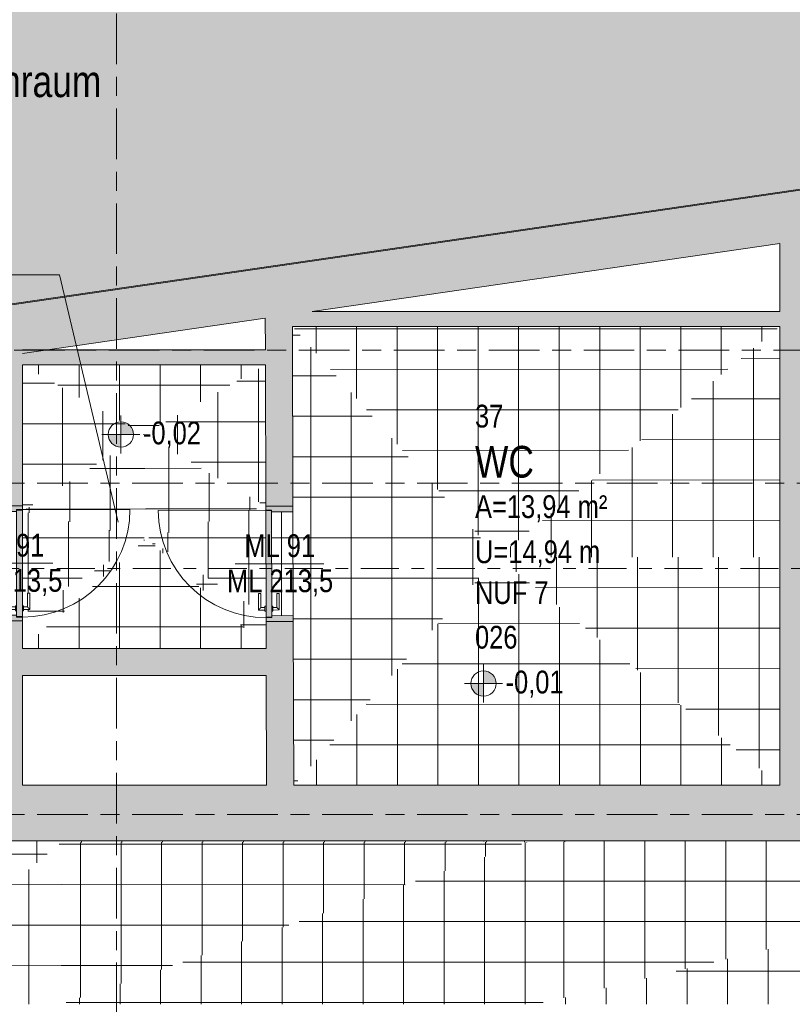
# Model space of a CAD drawing. Header units: metres. Extents: x 2 to 165, y -54 to 869.
# Tile 99 of 106: x 59 to 65, y 14 to 22. Entities that reach past the tile are written whole.
import ezdxf

# ---------------------------------------------------------------- set-up
doc = ezdxf.new("R2010")
doc.units = ezdxf.units.M
doc.linetypes.add('_Rasterlinie_', pattern=[0.75, 0.4, -0.1, 0.15, -0.1])
doc.linetypes.add('_Schnittlinie_', pattern=[0.6, 0.3, -0.1, 0.1, -0.1])
for name, color, linetype, lineweight in [('A_Geschossdecken', 7, 'Continuous', 5), ('A_Geschossdecken_Oberflächenschraffur', 7, 'Continuous', 5), ('A_Hoehenkoten', 124, 'Continuous', 5), ('A_Körper_Form', 7, 'Continuous', 5), ('A_Raster', 128, 'Continuous', 5), ('A_Raum-Txt', 16, 'Continuous', 5), ('A_Symbol-S_A', 172, 'Continuous', 5), ('A_Tuer', 128, 'Continuous', 5), ('A_Türen_Element', 128, 'Continuous', 5), ('A_Türen_Rahmen', 128, 'Continuous', 5), ('A_Wand', 244, 'Continuous', 5), ('A_Wand_Schraff', 1, 'Continuous', 5), ('A_Öffnung', 128, 'Continuous', 5)]:
    doc.layers.add(name, color=color, linetype=linetype, lineweight=lineweight)
doc.styles.add('Arial', font='arial.ttf', dxfattribs={"width": 0.8, "height": 0.18})
doc.styles.add('Arial_B', font='txt', dxfattribs={"width": 0.8, "height": 0.25})
pattern_1 = [(0.053, (57.10975, -0.047), (-0.000296, 0.32), []), (90, (57.10975, -0.047), (-0.32, 2e-17), [])]
pattern_2 = [(0.046, (56.84675, 0.057), (-0.000257, 0.32), []), (90, (56.84675, 0.057), (-0.32, 2e-17), [])]
pattern_3 = [(0.093, (57.04175, -0.097), (0.0004806, 0.320001), []), (90, (57.04175, -0.097), (-0.32, -0.001), [])]
pattern_4 = [(0, (56.89075, 0), (0, 0.32), []), (90, (56.89075, 0), (-0.32, 2e-17), [])]
pattern_5 = [(359.916, (56.85075, -0.056), (0.000469, 0.3199997), []), (90, (56.85075, -0.056), (-0.319, 2e-17), [])]
pattern_6 = [(359.882, (56.89975, -0.088), (-0.000341, 0.3200014), []), (90, (56.89975, -0.088), (-0.32, 0.001), [])]
pattern_7 = [(0, (56.97275, 0.304), (0, 0.319), []), (90, (56.97275, 0.304), (-0.32, 2e-17), [])]
pattern_8 = [(0.01, (56.99375, -0.048), (-5.6e-05, 0.32), []), (90, (56.99375, -0.048), (-0.32, 2e-17), [])]
pattern_9 = [(0, (56.97275, -0.065), (0, 0.32), []), (90, (56.97275, -0.065), (-0.32, 2e-17), [])]
pattern_10 = [(0, (56.97275, 0), (0, 0.32), []), (90, (56.97275, 0), (-0.32, 2e-17), [])]
pattern_11 = [(0, (57.03375, 0), (0, 0.32), []), (90, (57.03375, 0), (-0.32, 2e-17), [])]
pattern_12 = [(0, (56.88375, 0), (0, 0.32), []), (90, (56.88375, 0), (-0.32, 2e-17), [])]
pattern_13 = [(359.985, (56.92775, -0.035), (8.4e-05, 0.32), []), (90, (56.92775, -0.035), (-0.32, 2e-17), [])]
pattern_14 = [(0.015, (56.92575, 0.049), (-8.4e-05, 0.32), []), (90, (56.92575, 0.049), (-0.32, 2e-17), [])]
pattern_15 = [(359.936, (56.90475, -0.067), (0.0003574, 0.32), []), (90, (56.90475, -0.067), (-0.32, 2e-17), [])]
pattern_16 = [(0.074, (56.86175, 0.127), (-0.0004133, 0.3199997), []), (90, (56.86175, 0.127), (-0.32, 2e-17), [])]
pattern_17 = [(359.995, (56.97175, -0.109), (2.8e-05, 0.318), []), (90, (56.97175, -0.109), (-0.32, 2e-17), [])]
pattern_18 = [(0.008, (56.96175, 0.165), (-4.47e-05, 0.32), []), (90, (56.96175, 0.165), (-0.32, 2e-17), [])]
pattern_19 = [(359.998, (56.97675, 0.096), (1.1e-05, 0.32), []), (90, (56.97675, 0.096), (-0.32, 2e-17), [])]
pattern_20 = [(0.005, (56.95875, 0.059), (-2.8e-05, 0.32), []), (90, (56.95875, 0.059), (-0.32, 2e-17), [])]
pattern_21 = [(0.053, (56.89675, 0.136), (-0.000296, 0.32), []), (90, (56.89675, 0.136), (-0.32, 2e-17), [])]
pattern_22 = [(359.965, (56.99175, 0.919), (0.0001924, 0.315), []), (90, (56.99175, 0.919), (-0.32, 2e-17), [])]
pattern_23 = [(359.997, (56.97675, 0.167), (1.7e-05, 0.32), []), (90, (56.97675, 0.167), (-0.32, 2e-17), [])]
pattern_24 = [(359.991, (56.98475, 0.139), (5e-05, 0.32), []), (90, (56.98475, 0.139), (-0.32, 2e-17), [])]

# ---------------------------------------------------------------- blocks, each defined once
blk = doc.blocks.new('TU DF 1 - Rahmenstock flächenbündig variabel - DL - H - 840 x 2090-8069885-AB- E0-  OK FFB')
at = {"layer": 'A_Tuer', "lineweight": 9}
h = blk.add_hatch(color=253, dxfattribs=at)
h.paths.add_polyline_path([(-0.455, 0.1075), (-0.455, -0.1075), (-0.41, -0.1075), (-0.41, 0.0625), (-0.425, 0.0625), (-0.425, 0.1075)], flags=0)
h.paths.add_polyline_path([(0.41, 0.0625), (0.41, -0.1075), (0.455, -0.1075), (0.455, 0.1075), (0.425, 0.1075), (0.425, 0.0625)], flags=0)
blk.add_hatch(color=253, dxfattribs=at).paths.add_polyline_path([(-0.421, 0.1075), (-0.421, 0.0625), (0.421, 0.0625), (0.421, 0.1075), (-0.417, 0.1075)], flags=0)
at = {"layer": 'A_Tuer', "color": 250, "lineweight": 9}
for p, q in [((-0.365, 0.1675), (-0.365, 0.1175)), ((-0.235, 0.1675), (-0.365, 0.1675)), ((-0.365, 0.1675), (-0.365, 0.1175)), ((-0.235, 0.1675), (-0.365, 0.1675)), ((-0.235, 0.1675), (-0.235, 0.1475)), ((-0.235, 0.1675), (-0.235, 0.1475)), ((-0.455, -0.1075), (-0.455, 0.1075)), ((-0.375, 0.1175), (-0.375, 0.1075)), ((-0.375, 0.1175), (-0.335, 0.1175)), ((-0.345, 0.1175), (-0.345, 0.1475)), ((-0.345, 0.1475), (-0.235, 0.1475)), ((-0.345, 0.1175), (-0.345, 0.1475)), ((-0.345, 0.1475), (-0.235, 0.1475)), ((-0.335, 0.1075), (-0.335, 0.1175)), ((0.455, 0.1075), (0.455, -0.1075)), ((-0.375, 0.0625), (-0.375, 0.0525)), ((-0.335, 0.0525), (-0.375, 0.0525)), ((-0.365, 0.0525), (-0.365, 0.0025)), ((-0.365, 0.0525), (-0.365, 0.0025)), ((-0.365, 0.0025), (-0.235, 0.0025)), ((-0.365, 0.0025), (-0.235, 0.0025)), ((-0.345, 0.0225), (-0.345, 0.0525)), ((-0.345, 0.0225), (-0.345, 0.0525)), ((-0.235, 0.0225), (-0.345, 0.0225)), ((-0.235, 0.0225), (-0.345, 0.0225)), ((-0.335, 0.0525), (-0.335, 0.0625)), ((-0.235, 0.0225), (-0.235, 0.0025)), ((-0.235, 0.0225), (-0.235, 0.0025))]:
    blk.add_line(p, q, dxfattribs=at)
for points in [[(-0.345, 0.1475), (-0.345, 0.1475), (-0.3452, 0.1477), (-0.3457, 0.1482), (-0.3463, 0.1488), (-0.3469, 0.1494), (-0.3475, 0.15), (-0.3481, 0.1506), (-0.3489, 0.1514), (-0.3498, 0.1523), (-0.3506, 0.1531), (-0.3512, 0.1537), (-0.3518, 0.1543), (-0.3524, 0.1549), (-0.353, 0.1555), (-0.3537, 0.1562), (-0.3543, 0.1568), (-0.355, 0.1575), (-0.3557, 0.1582), (-0.3563, 0.1588), (-0.357, 0.1595), (-0.3576, 0.1601), (-0.3582, 0.1607), (-0.3588, 0.1613), (-0.3594, 0.1619), (-0.36, 0.1625), (-0.3606, 0.1631), (-0.3613, 0.1638), (-0.3619, 0.1644), (-0.3625, 0.165), (-0.3631, 0.1656), (-0.3637, 0.1662), (-0.3643, 0.1668), (-0.3648, 0.1673), (-0.365, 0.1675), (-0.365, 0.1675)], [(-0.345, 0.1475), (-0.345, 0.1475), (-0.3452, 0.1477), (-0.3457, 0.1482), (-0.3463, 0.1488), (-0.3469, 0.1494), (-0.3475, 0.15), (-0.3481, 0.1506), (-0.3489, 0.1514), (-0.3498, 0.1523), (-0.3506, 0.1531), (-0.3512, 0.1537), (-0.3518, 0.1543), (-0.3524, 0.1549), (-0.353, 0.1555), (-0.3537, 0.1562), (-0.3543, 0.1568), (-0.355, 0.1575), (-0.3557, 0.1582), (-0.3563, 0.1588), (-0.357, 0.1595), (-0.3576, 0.1601), (-0.3582, 0.1607), (-0.3588, 0.1613), (-0.3594, 0.1619), (-0.36, 0.1625), (-0.3606, 0.1631), (-0.3613, 0.1638), (-0.3619, 0.1644), (-0.3625, 0.165), (-0.3631, 0.1656), (-0.3637, 0.1662), (-0.3643, 0.1668), (-0.3648, 0.1673), (-0.365, 0.1675), (-0.365, 0.1675)], [(-0.365, 0.0025), (-0.365, 0.0025), (-0.3648, 0.0027), (-0.3643, 0.0032), (-0.3637, 0.0038), (-0.3631, 0.0044), (-0.3625, 0.005), (-0.3619, 0.0056), (-0.3611, 0.0064), (-0.3602, 0.0073), (-0.3594, 0.0081), (-0.3588, 0.0087), (-0.3582, 0.0093), (-0.3576, 0.0099), (-0.357, 0.0105), (-0.3563, 0.0112), (-0.3557, 0.0118), (-0.355, 0.0125), (-0.3543, 0.0132), (-0.3537, 0.0138), (-0.353, 0.0145), (-0.3524, 0.0151), (-0.3518, 0.0157), (-0.3512, 0.0163), (-0.3506, 0.0169), (-0.35, 0.0175), (-0.3494, 0.0181), (-0.3487, 0.0188), (-0.3481, 0.0194), (-0.3475, 0.02), (-0.3469, 0.0206), (-0.3463, 0.0212), (-0.3457, 0.0218), (-0.3452, 0.0223), (-0.345, 0.0225), (-0.345, 0.0225)], [(-0.365, 0.0025), (-0.365, 0.0025), (-0.3648, 0.0027), (-0.3643, 0.0032), (-0.3637, 0.0038), (-0.3631, 0.0044), (-0.3625, 0.005), (-0.3619, 0.0056), (-0.3611, 0.0064), (-0.3602, 0.0073), (-0.3594, 0.0081), (-0.3588, 0.0087), (-0.3582, 0.0093), (-0.3576, 0.0099), (-0.357, 0.0105), (-0.3563, 0.0112), (-0.3557, 0.0118), (-0.355, 0.0125), (-0.3543, 0.0132), (-0.3537, 0.0138), (-0.353, 0.0145), (-0.3524, 0.0151), (-0.3518, 0.0157), (-0.3512, 0.0163), (-0.3506, 0.0169), (-0.35, 0.0175), (-0.3494, 0.0181), (-0.3487, 0.0188), (-0.3481, 0.0194), (-0.3475, 0.02), (-0.3469, 0.0206), (-0.3463, 0.0212), (-0.3457, 0.0218), (-0.3452, 0.0223), (-0.345, 0.0225), (-0.345, 0.0225)]]:
    blk.add_open_spline(points, degree=3, knots=[0, 0, 0, 0, 0.083333, 0.125, 0.166667, 0.208333, 0.229167, 0.25, 0.291667, 0.333333, 0.354167, 0.375, 0.395833, 0.416667, 0.4375, 0.458333, 0.479167, 0.5, 0.520833, 0.541667, 0.5625, 0.583333, 0.604167, 0.625, 0.645833, 0.666667, 0.6875, 0.708333, 0.75, 0.770833, 0.791667, 0.833333, 0.875, 0.916667, 1, 1, 1, 1], dxfattribs=at)
at = {"layer": 'A_Türen_Element', "color": 250, "lineweight": 9}
for p, q in [((-0.421, 0.1075), (0.421, 0.1075)), ((-0.421, 0.0625), (-0.421, 0.1075)), ((0.421, 0.1075), (0.421, 0.0625)), ((0.421, 0.0625), (-0.421, 0.0625))]:
    blk.add_line(p, q, dxfattribs=at)
at = {"layer": 'A_Türen_Rahmen', "color": 250, "lineweight": 9}
for p, q in [((-0.425, 0.1075), (-0.455, 0.1075)), ((-0.425, 0.0625), (-0.425, 0.1075)), ((0.455, 0.1075), (0.425, 0.1075)), ((0.425, 0.1075), (0.425, 0.0625)), ((-0.41, 0.0625), (-0.425, 0.0625)), ((-0.41, -0.1075), (-0.41, 0.0625)), ((0.425, 0.0625), (0.41, 0.0625)), ((0.41, 0.0625), (0.41, -0.1075)), ((-0.455, -0.1075), (-0.41, -0.1075)), ((0.41, -0.1075), (0.455, -0.1075))]:
    blk.add_line(p, q, dxfattribs=at)
at = {"layer": 'A_Öffnung', "color": 250, "lineweight": 9}
blk.add_line((0.425, 0.1075), (0.425, 0.9575), dxfattribs=at)
blk.add_arc((0.425, 0.1075), 0.85, 90, 180, dxfattribs=at)
blk = doc.blocks.new('TU DF 1 - Rahmenstock flächenbündig variabel - DL - H - 840 x 2090-8069887-AB- E0-  OK FFB')
at = {"layer": 'A_Tuer', "lineweight": 9}
h = blk.add_hatch(color=253, dxfattribs=at)
h.paths.add_polyline_path([(-0.455, -0.1075), (-0.425, -0.1075), (-0.425, -0.0625), (-0.41, -0.0625), (-0.41, 0.1075), (-0.455, 0.1075), (-0.455, 0.0591)], flags=0)
h.paths.add_polyline_path([(0.41, -0.0625), (0.425, -0.0625), (0.425, -0.1075), (0.455, -0.1075), (0.455, 0.1075), (0.41, 0.1075)], flags=0)
blk.add_hatch(color=253, dxfattribs=at).paths.add_polyline_path([(-0.421, -0.1075), (0.421, -0.1075), (0.421, -0.0625), (-0.421, -0.0625), (-0.421, -0.0813)], flags=0)
at = {"layer": 'A_Tuer', "color": 250, "lineweight": 9}
for p, q in [((-0.455, 0.1075), (-0.455, -0.1075)), ((0.455, -0.1075), (0.455, 0.1075)), ((-0.375, -0.0525), (-0.375, -0.0625)), ((-0.375, -0.0525), (-0.335, -0.0525)), ((-0.365, -0.0025), (-0.365, -0.0525)), ((-0.235, -0.0025), (-0.365, -0.0025)), ((-0.365, -0.0025), (-0.365, -0.0525)), ((-0.235, -0.0025), (-0.365, -0.0025)), ((-0.345, -0.0525), (-0.345, -0.0225)), ((-0.345, -0.0225), (-0.235, -0.0225)), ((-0.345, -0.0525), (-0.345, -0.0225)), ((-0.345, -0.0225), (-0.235, -0.0225)), ((-0.335, -0.0625), (-0.335, -0.0525)), ((-0.235, -0.0025), (-0.235, -0.0225)), ((-0.235, -0.0025), (-0.235, -0.0225)), ((-0.375, -0.1075), (-0.375, -0.1175)), ((-0.335, -0.1175), (-0.375, -0.1175)), ((-0.365, -0.1175), (-0.365, -0.1675)), ((-0.365, -0.1175), (-0.365, -0.1675)), ((-0.345, -0.1475), (-0.345, -0.1175)), ((-0.345, -0.1475), (-0.345, -0.1175)), ((-0.235, -0.1475), (-0.345, -0.1475)), ((-0.235, -0.1475), (-0.345, -0.1475)), ((-0.335, -0.1175), (-0.335, -0.1075)), ((-0.235, -0.1475), (-0.235, -0.1675)), ((-0.235, -0.1475), (-0.235, -0.1675)), ((-0.365, -0.1675), (-0.235, -0.1675)), ((-0.365, -0.1675), (-0.235, -0.1675))]:
    blk.add_line(p, q, dxfattribs=at)
for points in [[(-0.345, -0.0225), (-0.345, -0.0225), (-0.3452, -0.0223), (-0.3457, -0.0218), (-0.3463, -0.0212), (-0.3469, -0.0206), (-0.3475, -0.02), (-0.3481, -0.0194), (-0.3489, -0.0186), (-0.3498, -0.0177), (-0.3506, -0.0169), (-0.3512, -0.0163), (-0.3518, -0.0157), (-0.3524, -0.0151), (-0.353, -0.0145), (-0.3537, -0.0138), (-0.3543, -0.0132), (-0.355, -0.0125), (-0.3557, -0.0118), (-0.3563, -0.0112), (-0.357, -0.0105), (-0.3576, -0.0099), (-0.3582, -0.0093), (-0.3588, -0.0087), (-0.3594, -0.0081), (-0.36, -0.0075), (-0.3606, -0.0069), (-0.3613, -0.0062), (-0.3619, -0.0056), (-0.3625, -0.005), (-0.3631, -0.0044), (-0.3637, -0.0038), (-0.3643, -0.0032), (-0.3648, -0.0027), (-0.365, -0.0025), (-0.365, -0.0025)], [(-0.345, -0.0225), (-0.345, -0.0225), (-0.3452, -0.0223), (-0.3457, -0.0218), (-0.3463, -0.0212), (-0.3469, -0.0206), (-0.3475, -0.02), (-0.3481, -0.0194), (-0.3489, -0.0186), (-0.3498, -0.0177), (-0.3506, -0.0169), (-0.3512, -0.0163), (-0.3518, -0.0157), (-0.3524, -0.0151), (-0.353, -0.0145), (-0.3537, -0.0138), (-0.3543, -0.0132), (-0.355, -0.0125), (-0.3557, -0.0118), (-0.3563, -0.0112), (-0.357, -0.0105), (-0.3576, -0.0099), (-0.3582, -0.0093), (-0.3588, -0.0087), (-0.3594, -0.0081), (-0.36, -0.0075), (-0.3606, -0.0069), (-0.3613, -0.0062), (-0.3619, -0.0056), (-0.3625, -0.005), (-0.3631, -0.0044), (-0.3637, -0.0038), (-0.3643, -0.0032), (-0.3648, -0.0027), (-0.365, -0.0025), (-0.365, -0.0025)], [(-0.365, -0.1675), (-0.365, -0.1675), (-0.3648, -0.1673), (-0.3643, -0.1668), (-0.3637, -0.1662), (-0.3631, -0.1656), (-0.3625, -0.165), (-0.3619, -0.1644), (-0.3611, -0.1636), (-0.3602, -0.1627), (-0.3594, -0.1619), (-0.3588, -0.1613), (-0.3582, -0.1607), (-0.3576, -0.1601), (-0.357, -0.1595), (-0.3563, -0.1588), (-0.3557, -0.1582), (-0.355, -0.1575), (-0.3543, -0.1568), (-0.3537, -0.1562), (-0.353, -0.1555), (-0.3524, -0.1549), (-0.3518, -0.1543), (-0.3512, -0.1537), (-0.3506, -0.1531), (-0.35, -0.1525), (-0.3494, -0.1519), (-0.3487, -0.1512), (-0.3481, -0.1506), (-0.3475, -0.15), (-0.3469, -0.1494), (-0.3463, -0.1488), (-0.3457, -0.1482), (-0.3452, -0.1477), (-0.345, -0.1475), (-0.345, -0.1475)], [(-0.365, -0.1675), (-0.365, -0.1675), (-0.3648, -0.1673), (-0.3643, -0.1668), (-0.3637, -0.1662), (-0.3631, -0.1656), (-0.3625, -0.165), (-0.3619, -0.1644), (-0.3611, -0.1636), (-0.3602, -0.1627), (-0.3594, -0.1619), (-0.3588, -0.1613), (-0.3582, -0.1607), (-0.3576, -0.1601), (-0.357, -0.1595), (-0.3563, -0.1588), (-0.3557, -0.1582), (-0.355, -0.1575), (-0.3543, -0.1568), (-0.3537, -0.1562), (-0.353, -0.1555), (-0.3524, -0.1549), (-0.3518, -0.1543), (-0.3512, -0.1537), (-0.3506, -0.1531), (-0.35, -0.1525), (-0.3494, -0.1519), (-0.3487, -0.1512), (-0.3481, -0.1506), (-0.3475, -0.15), (-0.3469, -0.1494), (-0.3463, -0.1488), (-0.3457, -0.1482), (-0.3452, -0.1477), (-0.345, -0.1475), (-0.345, -0.1475)]]:
    blk.add_open_spline(points, degree=3, knots=[0, 0, 0, 0, 0.083333, 0.125, 0.166667, 0.208333, 0.229167, 0.25, 0.291667, 0.333333, 0.354167, 0.375, 0.395833, 0.416667, 0.4375, 0.458333, 0.479167, 0.5, 0.520833, 0.541667, 0.5625, 0.583333, 0.604167, 0.625, 0.645833, 0.666667, 0.6875, 0.708333, 0.75, 0.770833, 0.791667, 0.833333, 0.875, 0.916667, 1, 1, 1, 1], dxfattribs=at)
at = {"layer": 'A_Türen_Element', "color": 250, "lineweight": 9}
for p, q in [((0.421, -0.0625), (-0.421, -0.0625)), ((-0.421, -0.0625), (-0.421, -0.1075)), ((0.421, -0.1075), (0.421, -0.0625)), ((-0.421, -0.1075), (0.421, -0.1075))]:
    blk.add_line(p, q, dxfattribs=at)
at = {"layer": 'A_Türen_Rahmen', "color": 250, "lineweight": 9}
for p, q in [((-0.455, 0.1075), (-0.41, 0.1075)), ((-0.41, 0.1075), (-0.41, -0.0625)), ((0.41, 0.1075), (0.455, 0.1075)), ((0.41, -0.0625), (0.41, 0.1075)), ((-0.425, -0.0625), (-0.425, -0.1075)), ((-0.41, -0.0625), (-0.425, -0.0625)), ((0.425, -0.0625), (0.41, -0.0625)), ((0.425, -0.1075), (0.425, -0.0625)), ((-0.425, -0.1075), (-0.455, -0.1075)), ((0.455, -0.1075), (0.425, -0.1075))]:
    blk.add_line(p, q, dxfattribs=at)
at = {"layer": 'A_Öffnung', "color": 250, "lineweight": 9}
blk.add_line((0.425, -0.1075), (0.425, -0.9575), dxfattribs=at)
blk.add_arc((0.425, -0.1075), 0.85, 180, 270, dxfattribs=at)
blk = doc.blocks.new('Höhenkoten - Kreuz gefüllt-6114407-AB- E0-  OK FFB')
at = {"layer": 'A_Hoehenkoten'}
h = blk.add_hatch(color=256, dxfattribs=at)
edge = h.paths.add_edge_path(flags=0)
edge.add_line((0.001, 0.0014), (0, 0.0014))
edge.add_line((0, 0.0014), (0, 0.0024))
edge.add_arc((0, 0.0014), 0.001, 0, 90, ccw=False)
h = blk.add_hatch(color=256, dxfattribs=at)
edge = h.paths.add_edge_path(flags=0)
edge.add_line((-0.001, 0.0014), (0, 0.0014))
edge.add_line((0, 0.0014), (0, 0.0004))
edge.add_arc((0, 0.0014), 0.001, 180, 270, ccw=False)
for p, q in [((0, 0.0029), (0, -0.0001)), ((0, 0.0014), (0, 0.0024)), ((0, 0.0024), (0, 0.0014)), ((0, 0.0024), (0, 0.0014)), ((0, 0.0014), (0, 0.0024)), ((-0.0015, 0.0014), (0.0015, 0.0014)), ((-0.001, 0.0014), (0, 0.0014)), ((0, 0.0014), (-0.001, 0.0014)), ((0, 0.0014), (-0.001, 0.0014)), ((-0.001, 0.0014), (0, 0.0014)), ((0.001, 0.0014), (0, 0.0014)), ((0, 0.0014), (0, 0.0004)), ((0, 0.0004), (0, 0.0014)), ((0, 0.0014), (0.001, 0.0014)), ((0, 0.0014), (0.001, 0.0014)), ((0.001, 0.0014), (0, 0.0014)), ((0, 0.0014), (0, 0.0004)), ((0, 0.0004), (0, 0.0014))]:
    blk.add_line(p, q, dxfattribs=at)
for start, end in [(90, 180), (90, 180), (360, 90), (360, 90), (180, 270), (180, 270), (270, 0), (270, 360)]:
    blk.add_arc((0, 0.0014), 0.001, start, end, dxfattribs=at)
blk = doc.blocks.new('Beschriftung Türen DL oder ML - Durchgangslichte mit Kennzeichen-6113498-AB- E0-  OK FFB')
at = {"layer": 'A_Tuer'}
blk.add_line((0, 0.003493), (0, -0.003507), dxfattribs=at)

msp = doc.modelspace()

# ---------------------------------------------------------------- hatches: boundary and pattern name
at = {"layer": 'A_Geschossdecken_Oberflächenschraffur'}
h = msp.add_hatch(dxfattribs=at)
h.set_pattern_fill('FP_306', color=9, style=0, pattern_type=2)
h.set_pattern_definition(pattern_12)
h.paths.add_polyline_path([(61.2288, 15.9644), (62.8403, 17.7666), (61.2193, 19.5889), (61.2287, 16.0039)], flags=0)
h = msp.add_hatch(dxfattribs=at)
h.set_pattern_fill('FP_306', color=9, style=0, pattern_type=2)
h.set_pattern_definition(pattern_12)
h.paths.add_polyline_path([(61.2288, 15.9644), (62.8403, 17.7666), (61.2193, 19.5889), (61.2287, 16.0039)], flags=0)
h = msp.add_hatch(dxfattribs=at)
h.set_pattern_fill('FP_308', color=9, style=0, pattern_type=2)
h.set_pattern_definition(pattern_14)
h.paths.add_polyline_path([(62.8403, 17.7666), (65.0705, 19.5889), (61.2193, 19.5889), (62.4669, 18.1864)], flags=0)
h = msp.add_hatch(dxfattribs=at)
h.set_pattern_fill('FP_308', color=9, style=0, pattern_type=2)
h.set_pattern_definition(pattern_14)
h.paths.add_polyline_path([(62.8403, 17.7666), (65.0705, 19.5889), (61.2193, 19.5889), (62.4669, 18.1864)], flags=0)
h = msp.add_hatch(dxfattribs=at)
h.set_pattern_fill('FP_310', color=9, style=0, pattern_type=2)
h.set_pattern_definition(pattern_16)
h.paths.add_polyline_path([(64.2144, 17.7666), (65.0705, 17.7666), (65.0705, 19.5889), (62.8403, 17.7666), (63.1284, 17.7666)], flags=0)
h = msp.add_hatch(dxfattribs=at)
h.set_pattern_fill('FP_310', color=9, style=0, pattern_type=2)
h.set_pattern_definition(pattern_16)
h.paths.add_polyline_path([(64.2144, 17.7666), (65.0705, 17.7666), (65.0705, 19.5889), (62.8403, 17.7666), (63.1284, 17.7666)], flags=0)
h = msp.add_hatch(dxfattribs=at)
h.set_pattern_fill('FP_301', color=9, style=0, pattern_type=2)
h.set_pattern_definition(pattern_5)
h.paths.add_polyline_path([(59.0851, 18.1277), (60.0441, 18.7364), (59.0851, 19.2856), (59.0851, 18.1387)], flags=0)
h = msp.add_hatch(dxfattribs=at)
h.set_pattern_fill('FP_301', color=9, style=0, pattern_type=2)
h.set_pattern_definition(pattern_5)
h.paths.add_polyline_path([(59.0851, 18.1277), (60.0441, 18.7364), (59.0851, 19.2856), (59.0851, 18.1387)], flags=0)
h = msp.add_hatch(dxfattribs=at)
h.set_pattern_fill('FP_303', color=9, style=0, pattern_type=2)
h.set_pattern_definition(pattern_7)
h.paths.add_polyline_path([(60.0441, 18.7364), (61.0048, 19.2856), (59.0851, 19.2856), (59.1579, 19.2439)], flags=0)
h = msp.add_hatch(dxfattribs=at)
h.set_pattern_fill('FP_303', color=9, style=0, pattern_type=2)
h.set_pattern_definition(pattern_7)
h.paths.add_polyline_path([(60.0441, 18.7364), (61.0048, 19.2856), (59.0851, 19.2856), (59.1579, 19.2439)], flags=0)
h = msp.add_hatch(dxfattribs=at)
h.set_pattern_fill('FP_297', color=9, style=0, pattern_type=2)
h.set_pattern_definition(pattern_1)
h.paths.add_polyline_path([(61.008, 18.1686), (61.0048, 19.2854), (60.0441, 18.7364), (61.0077, 18.1689)], flags=0)
h = msp.add_hatch(dxfattribs=at)
h.set_pattern_fill('FP_297', color=9, style=0, pattern_type=2)
h.set_pattern_definition(pattern_1)
h.paths.add_polyline_path([(61.008, 18.1686), (61.0048, 19.2854), (60.0441, 18.7364), (61.0077, 18.1689)], flags=0)
h = msp.add_hatch(dxfattribs=at)
h.set_pattern_fill('FP_302', color=9, style=0, pattern_type=2)
h.set_pattern_definition(pattern_6)
h.paths.add_polyline_path([(60.0679, 17.9156), (60.0441, 18.7364), (59.0851, 18.1277), (60.0441, 17.9207)], flags=0)
h = msp.add_hatch(dxfattribs=at)
h.set_pattern_fill('FP_302', color=9, style=0, pattern_type=2)
h.set_pattern_definition(pattern_6)
h.paths.add_polyline_path([(60.0679, 17.9156), (60.0441, 18.7364), (59.0851, 18.1277), (60.0441, 17.9207)], flags=0)
h = msp.add_hatch(dxfattribs=at)
h.set_pattern_fill('FP_299', color=9, style=0, pattern_type=2)
h.set_pattern_definition(pattern_3)
h.paths.add_polyline_path([(60.0679, 17.9156), (61.0071, 18.1692), (60.0441, 18.7364), (60.0617, 18.1277)], flags=0)
h = msp.add_hatch(dxfattribs=at)
h.set_pattern_fill('FP_299', color=9, style=0, pattern_type=2)
h.set_pattern_definition(pattern_3)
h.paths.add_polyline_path([(60.0679, 17.9156), (61.0071, 18.1692), (60.0441, 18.7364), (60.0617, 18.1277)], flags=0)
h = msp.add_hatch(dxfattribs=at)
h.set_pattern_fill('FP_305', color=9, style=0, pattern_type=2)
h.set_pattern_definition(pattern_11)
h.paths.add_polyline_path([(61.0103, 17.3037), (61.0101, 17.3386), (61.0002, 17.3393), (61.0001, 17.3486), (60.9502, 17.3488), (60.9505, 17.4785), (60.9698, 17.4785), (60.9701, 17.3685), (61.0001, 17.3686), (61.0001, 17.3786), (61.0101, 17.3786), (61.0079, 18.1686), (60.0679, 17.9156), (61.0102, 17.3037)], flags=0)
h = msp.add_hatch(dxfattribs=at)
h.set_pattern_fill('FP_305', color=9, style=0, pattern_type=2)
h.set_pattern_definition(pattern_11)
h.paths.add_polyline_path([(61.0103, 17.3037), (61.0101, 17.3386), (61.0002, 17.3393), (61.0001, 17.3486), (60.9502, 17.3488), (60.9505, 17.4785), (60.9698, 17.4785), (60.9701, 17.3685), (61.0001, 17.3686), (61.0001, 17.3786), (61.0101, 17.3786), (61.0079, 18.1686), (60.0679, 17.9156), (61.0102, 17.3037)], flags=0)
h = msp.add_hatch(dxfattribs=at)
h.set_pattern_fill('FP_38', color=9, style=0, pattern_type=2)
h.set_pattern_definition(pattern_10)
h.paths.add_polyline_path([(61.0553, 17.3038), (61.2253, 17.3042), (61.223, 18.1242), (61.0531, 18.1237), (61.0553, 17.3787), (61.0651, 17.3781), (61.0651, 17.3688), (61.0951, 17.3688), (61.0954, 17.4789), (61.1148, 17.4789), (61.1148, 17.3489), (61.0652, 17.3487), (61.0651, 17.3388), (61.0552, 17.3387), (61.0553, 17.3042)], flags=0)
h.paths.add_polyline_path([(61.0081, 18.1346), (61.0531, 18.1347), (61.0531, 18.1387), (61.0081, 18.1386)], flags=0)
h = msp.add_hatch(dxfattribs=at)
h.set_pattern_fill('FP_38', color=9, style=0, pattern_type=2)
h.set_pattern_definition(pattern_10)
h.paths.add_polyline_path([(61.0553, 17.3038), (61.2253, 17.3042), (61.223, 18.1242), (61.0531, 18.1237), (61.0553, 17.3787), (61.0651, 17.3781), (61.0651, 17.3688), (61.0951, 17.3688), (61.0954, 17.4789), (61.1148, 17.4789), (61.1148, 17.3489), (61.0652, 17.3487), (61.0651, 17.3388), (61.0552, 17.3387), (61.0553, 17.3042)], flags=0)
h.paths.add_polyline_path([(61.0081, 18.1346), (61.0531, 18.1347), (61.0531, 18.1387), (61.0081, 18.1386)], flags=0)
h = msp.add_hatch(dxfattribs=at)
h.set_pattern_fill('FP_300', color=9, style=0, pattern_type=2)
h.set_pattern_definition(pattern_4)
h.paths.add_polyline_path([(59.0851, 17.3077), (60.0679, 17.9156), (59.0851, 18.1277), (59.0851, 17.3827), (59.0951, 17.3821), (59.0951, 17.3727), (59.1251, 17.3727), (59.1254, 17.4827), (59.1451, 17.4827), (59.1447, 17.3527), (59.0951, 17.3527), (59.0951, 17.3427), (59.0851, 17.3427)], flags=0)
h = msp.add_hatch(dxfattribs=at)
h.set_pattern_fill('FP_300', color=9, style=0, pattern_type=2)
h.set_pattern_definition(pattern_4)
h.paths.add_polyline_path([(59.0851, 17.3077), (60.0679, 17.9156), (59.0851, 18.1277), (59.0851, 17.3827), (59.0951, 17.3821), (59.0951, 17.3727), (59.1251, 17.3727), (59.1254, 17.4827), (59.1451, 17.4827), (59.1447, 17.3527), (59.0951, 17.3527), (59.0951, 17.3427), (59.0851, 17.3427)], flags=0)
h = msp.add_hatch(dxfattribs=at)
h.set_pattern_fill('FP_298', color=9, style=0, pattern_type=2)
h.set_pattern_definition(pattern_2)
h.paths.add_polyline_path([(59.0851, 17.0452), (60.0679, 17.9156), (59.0851, 17.3077), (59.0851, 17.1187)], flags=0)
h = msp.add_hatch(dxfattribs=at)
h.set_pattern_fill('FP_298', color=9, style=0, pattern_type=2)
h.set_pattern_definition(pattern_2)
h.paths.add_polyline_path([(59.0851, 17.0452), (60.0679, 17.9156), (59.0851, 17.3077), (59.0851, 17.1187)], flags=0)
h = msp.add_hatch(dxfattribs=at)
h.set_pattern_fill('FP_185', color=9, style=0, pattern_type=2)
h.set_pattern_definition(pattern_9)
h.paths.add_polyline_path([(60.0679, 17.0452), (61.0104, 17.0458), (60.0679, 17.9156), (59.0851, 17.0452), (59.7605, 17.0452)], flags=0)
h = msp.add_hatch(dxfattribs=at)
h.set_pattern_fill('FP_185', color=9, style=0, pattern_type=2)
h.set_pattern_definition(pattern_9)
h.paths.add_polyline_path([(60.0679, 17.0452), (61.0104, 17.0458), (60.0679, 17.9156), (59.0851, 17.0452), (59.7605, 17.0452)], flags=0)
h = msp.add_hatch(dxfattribs=at)
h.set_pattern_fill('FP_304', color=9, style=0, pattern_type=2)
h.set_pattern_definition(pattern_8)
h.paths.add_polyline_path([(61.0109, 17.0452), (61.0103, 17.3037), (60.0679, 17.9156), (61.0104, 17.0458)], flags=0)
h = msp.add_hatch(dxfattribs=at)
h.set_pattern_fill('FP_304', color=9, style=0, pattern_type=2)
h.set_pattern_definition(pattern_8)
h.paths.add_polyline_path([(61.0109, 17.0452), (61.0103, 17.3037), (60.0679, 17.9156), (61.0104, 17.0458)], flags=0)
h = msp.add_hatch(dxfattribs=at)
h.set_pattern_fill('FP_307', color=9, style=0, pattern_type=2)
h.set_pattern_definition(pattern_13)
h.paths.add_polyline_path([(65.0705, 15.9644), (62.8403, 17.7666), (61.2288, 15.9644), (62.8403, 15.9644)], flags=0)
h = msp.add_hatch(dxfattribs=at)
h.set_pattern_fill('FP_307', color=9, style=0, pattern_type=2)
h.set_pattern_definition(pattern_13)
h.paths.add_polyline_path([(65.0705, 15.9644), (62.8403, 17.7666), (61.2288, 15.9644), (62.8403, 15.9644)], flags=0)
h = msp.add_hatch(dxfattribs=at)
h.set_pattern_fill('FP_309', color=9, style=0, pattern_type=2)
h.set_pattern_definition(pattern_15)
h.paths.add_polyline_path([(65.0705, 15.9644), (65.0705, 17.7666), (62.8403, 17.7666), (64.9837, 16.0345)], flags=0)
h = msp.add_hatch(dxfattribs=at)
h.set_pattern_fill('FP_309', color=9, style=0, pattern_type=2)
h.set_pattern_definition(pattern_15)
h.paths.add_polyline_path([(65.0705, 15.9644), (65.0705, 17.7666), (62.8403, 17.7666), (64.9837, 16.0345)], flags=0)
h = msp.add_hatch(dxfattribs=at)
h.set_pattern_fill('FP_428', color=256, style=0, pattern_type=2)
h.set_pattern_definition(pattern_20)
h.paths.add_polyline_path([(57.8776, 14.233), (59.3917, 15.5128), (59.1752, 15.5244), (58.6192, 15.5244), (58.6192, 15.5194), (58.5592, 15.5194), (58.5592, 15.5119), (57.8776, 15.5119), (57.8776, 15.3393)], flags=0)
h = msp.add_hatch(dxfattribs=at)
h.set_pattern_fill('FP_428', color=256, style=0, pattern_type=2)
h.set_pattern_definition(pattern_20)
h.paths.add_polyline_path([(57.8776, 14.233), (59.3917, 15.5128), (59.1752, 15.5244), (58.6192, 15.5244), (58.6192, 15.5194), (58.5592, 15.5194), (58.5592, 15.5119), (57.8776, 15.5119), (57.8776, 15.3393)], flags=0)
h = msp.add_hatch(dxfattribs=at)
h.set_pattern_fill('FP_432', color=256, style=0, pattern_type=2)
h.set_pattern_definition(pattern_21)
h.paths.add_polyline_path([(59.3917, 14.233), (59.3917, 15.5128), (57.8776, 14.233), (58.9652, 14.233)], flags=0)
h = msp.add_hatch(dxfattribs=at)
h.set_pattern_fill('FP_432', color=256, style=0, pattern_type=2)
h.set_pattern_definition(pattern_21)
h.paths.add_polyline_path([(59.3917, 14.233), (59.3917, 15.5128), (57.8776, 14.233), (58.9652, 14.233)], flags=0)
h = msp.add_hatch(dxfattribs=at)
h.set_pattern_fill('FP_433', color=256, style=0, pattern_type=2)
h.set_pattern_definition(pattern_22)
h.paths.add_polyline_path([(59.3917, 15.5128), (63.0728, 15.5138), (62.3854, 15.5244), (59.1752, 15.5244), (59.373, 15.5138)], flags=0)
h = msp.add_hatch(dxfattribs=at)
h.set_pattern_fill('FP_433', color=256, style=0, pattern_type=2)
h.set_pattern_definition(pattern_22)
h.paths.add_polyline_path([(59.3917, 15.5128), (63.0728, 15.5138), (62.3854, 15.5244), (59.1752, 15.5244), (59.373, 15.5138)], flags=0)
h = msp.add_hatch(dxfattribs=at)
h.set_pattern_fill('FP_434', color=256, style=0, pattern_type=2)
h.set_pattern_definition(pattern_23)
h.paths.add_polyline_path([(63.1452, 14.233), (63.0728, 15.5138), (59.3917, 14.233), (61.9546, 14.233)], flags=0)
h = msp.add_hatch(dxfattribs=at)
h.set_pattern_fill('FP_434', color=256, style=0, pattern_type=2)
h.set_pattern_definition(pattern_23)
h.paths.add_polyline_path([(63.1452, 14.233), (63.0728, 15.5138), (59.3917, 14.233), (61.9546, 14.233)], flags=0)
h = msp.add_hatch(dxfattribs=at)
h.set_pattern_fill('FP_435', color=256, style=0, pattern_type=2)
h.set_pattern_definition(pattern_24)
h.paths.add_polyline_path([(59.3917, 14.233), (63.0728, 15.5138), (59.3917, 15.5128), (59.3917, 14.3332)], flags=0)
h = msp.add_hatch(dxfattribs=at)
h.set_pattern_fill('FP_435', color=256, style=0, pattern_type=2)
h.set_pattern_definition(pattern_24)
h.paths.add_polyline_path([(59.3917, 14.233), (63.0728, 15.5138), (59.3917, 15.5128), (59.3917, 14.3332)], flags=0)
h = msp.add_hatch(dxfattribs=at)
h.set_pattern_fill('FP_419', color=256, style=0, pattern_type=2)
h.set_pattern_definition(pattern_17)
h.paths.add_polyline_path([(63.0728, 15.5138), (63.8395, 15.5244), (62.3854, 15.5244)], flags=0)
h = msp.add_hatch(dxfattribs=at)
h.set_pattern_fill('FP_419', color=256, style=0, pattern_type=2)
h.set_pattern_definition(pattern_17)
h.paths.add_polyline_path([(63.0728, 15.5138), (63.8395, 15.5244), (62.3854, 15.5244)], flags=0)
h = msp.add_hatch(dxfattribs=at)
h.set_pattern_fill('FP_423', color=256, style=0, pattern_type=2)
h.set_pattern_definition(pattern_18)
h.paths.add_polyline_path([(63.1452, 14.233), (68.5759, 15.5244), (63.8395, 15.5244), (63.0728, 15.5138)], flags=0)
h = msp.add_hatch(dxfattribs=at)
h.set_pattern_fill('FP_423', color=256, style=0, pattern_type=2)
h.set_pattern_definition(pattern_18)
h.paths.add_polyline_path([(63.1452, 14.233), (68.5759, 15.5244), (63.8395, 15.5244), (63.0728, 15.5138)], flags=0)
h = msp.add_hatch(dxfattribs=at)
h.set_pattern_fill('FP_424', color=256, style=0, pattern_type=2)
h.set_pattern_definition(pattern_19)
h.paths.add_polyline_path([(68.8677, 14.233), (68.8677, 15.5244), (68.5759, 15.5244), (63.1452, 14.233), (68.5759, 14.233)], flags=0)
h = msp.add_hatch(dxfattribs=at)
h.set_pattern_fill('FP_424', color=256, style=0, pattern_type=2)
h.set_pattern_definition(pattern_19)
h.paths.add_polyline_path([(68.8677, 14.233), (68.8677, 15.5244), (68.5759, 15.5244), (63.1452, 14.233), (68.5759, 14.233)], flags=0)
at = {"layer": 'A_Körper_Form', "lineweight": 9}
msp.add_hatch(color=254, dxfattribs=at).paths.add_polyline_path([(52.6632, 18.8384), (68.1792, 21.097), (68.1792, 29.5987), (50.7167, 29.5813), (52.5234, 19.6099)], flags=0)
at = {"layer": 'A_Wand_Schraff', "lineweight": 9}
for points in [[(59.0851, 19.3762), (65.0705, 20.2463), (65.0705, 20.6505), (59.0851, 19.7804), (59.0851, 19.4056)], [(65.0705, 15.9644), (65.2855, 15.9644), (65.2855, 20.6817), (65.0705, 20.6505), (65.0705, 16.7628)], [(56.1437, 18.8476), (59.0851, 19.2751), (59.0851, 19.7804), (56.0718, 19.3424), (56.1135, 19.0554)], [(65.0705, 19.5889), (65.0705, 19.7089), (61.3736, 19.7089), (61.219, 19.6864), (61.2193, 19.5889), (63.1284, 19.5889)], [(60.8831, 19.2856), (61.0051, 19.2856), (61.0048, 19.4056), (59.0851, 19.4056), (59.0851, 19.2856)], [(61.0115, 16.8302), (61.0109, 17.0452), (59.0851, 17.0452), (59.0851, 16.8302), (60.8831, 16.8302)], [(58.8701, 15.9644), (59.0851, 15.9644), (59.0851, 16.9377), (58.8701, 16.9377), (58.8701, 16.7628)], [(61.0138, 15.9644), (61.2288, 15.9644), (61.2262, 16.938), (61.0112, 16.9375), (61.0117, 16.7628)]]:
    msp.add_hatch(color=253, dxfattribs=at).paths.add_polyline_path(points, flags=0)
h = msp.add_hatch(color=253, dxfattribs=at)
h.paths.add_polyline_path([(61.0112, 16.9375), (61.2262, 16.938), (61.2254, 17.2592), (61.0104, 17.2586), (61.0109, 17.0452)], flags=0)
h.paths.add_polyline_path([(61.008, 18.1686), (61.223, 18.1692), (61.219, 19.6864), (61.0041, 19.6552), (61.008, 18.1864)], flags=0)
h = msp.add_hatch(color=253, dxfattribs=at)
h.paths.add_polyline_path([(58.8701, 16.9377), (59.0851, 16.9377), (59.0851, 17.2627), (58.8701, 17.2627), (58.8701, 17.1187)], flags=0)
h.paths.add_polyline_path([(59.0851, 18.1727), (59.0851, 19.2751), (58.8701, 19.2439), (58.8701, 18.1727)], flags=0)
h = msp.add_hatch(color=253, dxfattribs=at)
h.paths.add_polyline_path([(68.9805, 15.5244), (68.9805, 15.9644), (68.6592, 15.9644), (68.6592, 15.5244), (68.7416, 15.5244)], flags=0)
h.paths.add_polyline_path([(67.1792, 15.5244), (67.1792, 15.9644), (58.6192, 15.9644), (58.6192, 15.5244), (65.3737, 15.5244)], flags=0)

# ---------------------------------------------------------------- linework, layer by layer
at = {"layer": 'A_Geschossdecken', "color": 253, "lineweight": 9}
for p, q in [((59.0851, 18.1387), (59.0851, 18.1427)), ((61.2253, 17.3042), (61.2231, 18.1242)), ((59.0851, 17.2927), (59.0851, 17.2967)), ((61.0103, 17.2926), (61.0103, 17.2886))]:
    msp.add_line(p, q, dxfattribs=at)
at = {"layer": 'A_Körper_Form', "color": 253, "lineweight": 9}
msp.add_line((52.6632, 18.8384), (68.1792, 21.097), dxfattribs=at)
at = {"layer": 'A_Raster', "linetype": '_Rasterlinie_', "lineweight": 9}
for p, q in [((59.8292, 37.0621), (59.8292, -53.073)), ((15.5195, 19.4016), (88.1025, 19.4016)), ((88.1031, 18.3516), (15.5195, 18.3516)), ((88.1031, 15.7316), (15.5195, 15.7316))]:
    msp.add_line(p, q, dxfattribs=at)
at = {"layer": 'A_Raum-Txt'}
for p, q in [((59.3796, 19.997), (58.9926, 19.997)), ((59.8411, 18.0422), (59.3796, 19.997))]:
    msp.add_line(p, q, dxfattribs=at)
at = {"layer": 'A_Symbol-S_A', "linetype": '_Schnittlinie_', "lineweight": 9}
msp.add_line((22.1587, 17.6759), (86.6263, 17.6759), dxfattribs=at)
at = {"layer": 'A_Wand', "color": 250, "lineweight": 9}
for p, q in [((69.2455, 21.2574), (52.6764, 18.8488)), ((61.3736, 19.7089), (65.0705, 20.2463)), ((65.0705, 20.2463), (65.0705, 19.7089)), ((65.0705, 19.7089), (61.3736, 19.7089)), ((59.0851, 19.3762), (61.0041, 19.6552)), ((61.0041, 19.6552), (61.0048, 19.4056)), ((61.223, 18.1692), (61.2193, 19.5889)), ((61.2193, 19.5889), (65.0705, 19.5889)), ((65.0705, 19.5889), (65.0705, 15.9644)), ((61.0048, 19.4056), (59.0851, 19.4056)), ((59.0851, 19.2856), (61.0051, 19.2856)), ((59.0851, 18.1727), (59.0851, 19.2856)), ((61.0051, 19.2856), (61.008, 18.1686)), ((58.8701, 18.1727), (59.0851, 18.1727)), ((61.008, 18.1686), (61.223, 18.1692)), ((59.0851, 17.2627), (58.8701, 17.2627)), ((59.0851, 17.0452), (59.0851, 17.2627)), ((61.2254, 17.2592), (61.0104, 17.2586)), ((61.0104, 17.2586), (61.0109, 17.0452)), ((61.2288, 15.9644), (61.2254, 17.2592)), ((61.0109, 17.0452), (59.0851, 17.0452)), ((59.0851, 16.8302), (61.0115, 16.8302)), ((59.0851, 15.9644), (59.0851, 16.8302)), ((61.0115, 16.8302), (61.0138, 15.9644)), ((61.0138, 15.9644), (59.0851, 15.9644)), ((65.0705, 15.9644), (61.2288, 15.9644)), ((58.6192, 15.5244), (67.1792, 15.5244))]:
    msp.add_line(p, q, dxfattribs=at)

# ---------------------------------------------------------------- block references
at = {"layer": 'A_Hoehenkoten', "xscale": 99.99999999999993, "yscale": 99.99999999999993, "zscale": 99.99999999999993}
for p in [(59.8637, 18.596), (62.7284, 16.6274)]:
    msp.add_blockref('Höhenkoten - Kreuz gefüllt-6114407-AB- E0-  OK FFB', p, dxfattribs=at)
at = {"layer": 'A_Tuer', "color": 250, "lineweight": 9}
for name, p, rotation in [('TU DF 1 - Rahmenstock flächenbündig variabel - DL - H - 840 x 2090-8069887-AB- E0-  OK FFB', (58.9776, 17.7177), 89.9999999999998), ('TU DF 1 - Rahmenstock flächenbündig variabel - DL - H - 840 x 2090-8069885-AB- E0-  OK FFB', (61.1167, 17.7139), 90.14978309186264)]:
    msp.add_blockref(name, p, dxfattribs=dict(at, rotation=rotation))
at = {"layer": 'A_Tuer', "xscale": 99.99999999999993, "yscale": 99.99999999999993, "zscale": 99.99999999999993}
for p, rotation in [((58.9776, 17.7177), 270.0000000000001), ((61.1167, 17.7139), 270.1497830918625)]:
    msp.add_blockref('Beschriftung Türen DL oder ML - Durchgangslichte mit Kennzeichen-6113498-AB- E0-  OK FFB', p, dxfattribs=dict(at, rotation=rotation))

# ---------------------------------------------------------------- texts
at = {"layer": 'A_Hoehenkoten', "char_height": 0.18, "width": 0.542095, "attachment_point": 1, "line_spacing_factor": 0.941778, "style": 'Arial'}
for s, insert in [('-0,02', (60.0378, 18.8381)), ('-0,01', (62.9025, 16.8695))]:
    msp.add_mtext(s, dxfattribs=dict(at, insert=insert))
at = {"layer": 'A_Raum-Txt', "attachment_point": 1}
for s, insert, char_height, width, style in [('Waschraum', (58.2189, 21.6519), 0.25, 1.904809, 'Arial_B'), ('37', (62.6611, 18.971), 0.18, 0.269367, 'Arial'), ('WC', (62.6611, 18.6456), 0.25, 0.557974, 'Arial_B'), ('A=13,94 m²', (62.6611, 18.2557), 0.18, 1.244219, 'Arial'), ('U=14,94 m', (62.6611, 17.8991), 0.18, 1.180084, 'Arial'), ('NUF 7', (62.6611, 17.5765), 0.18, 0.692658, 'Arial'), ('026', (62.6611, 17.2238), 0.18, 0.40405, 'Arial')]:
    msp.add_mtext(s, dxfattribs=dict(at, insert=insert, char_height=char_height, width=width, style=style))
at = {"layer": 'A_Tuer', "char_height": 0.18, "attachment_point": 1, "style": 'Arial'}
for s, insert, width in [('ML 91', (58.7, 17.9508), 0.667004), ('ML 213,5', (58.5624, 17.673), 1.000506)]:
    msp.add_mtext(s, dxfattribs=dict(at, insert=insert, width=width))
at = {"layer": 'A_Tuer', "char_height": 0.18, "attachment_point": 1, "rotation": 0.14978, "style": 'Arial'}
for s, insert, width in [('ML 91', (60.8385, 17.9463), 0.667004), ('ML 213,5', (60.7016, 17.6681), 1.000506)]:
    msp.add_mtext(s, dxfattribs=dict(at, insert=insert, width=width))

doc.saveas('drawing.dxf')
